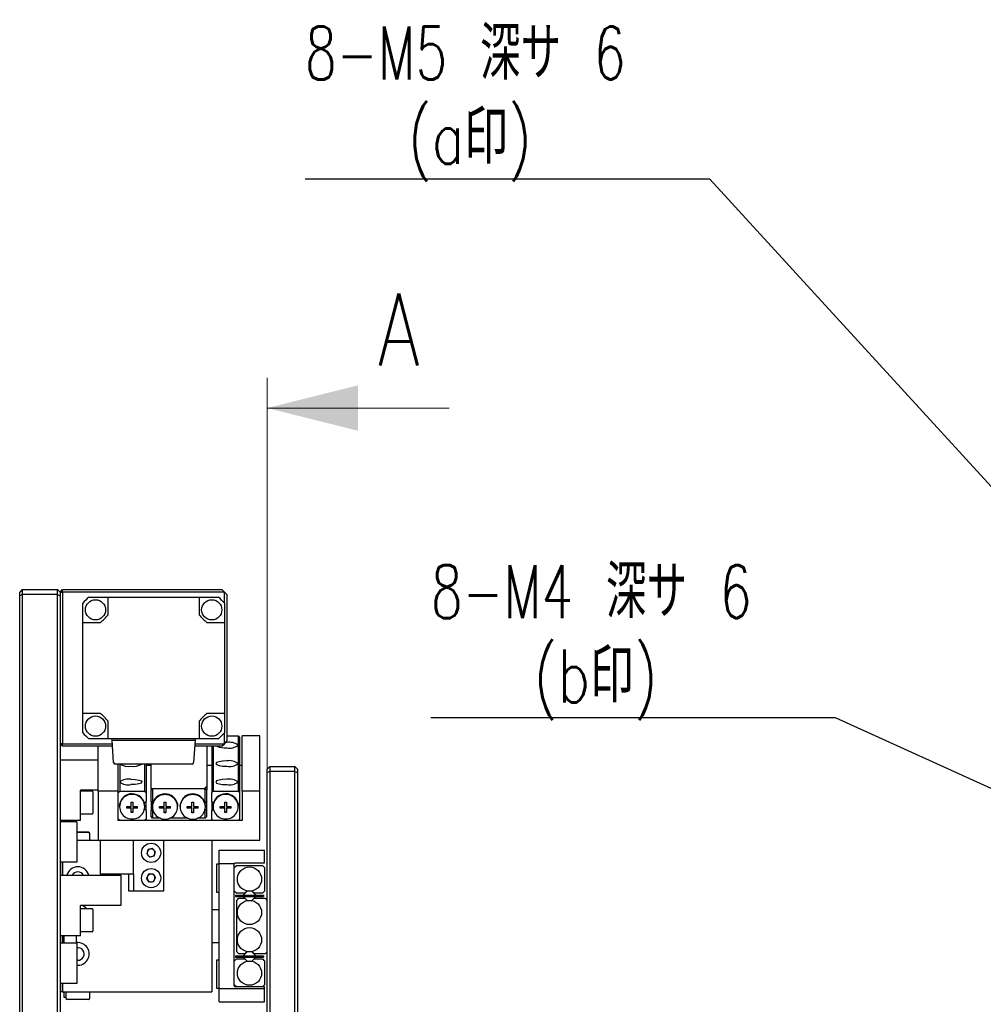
# Model space of a CAD drawing. Header units: millimetres. Extents: x 0 to 376, y -2 to 209.
# Tile 9 of 31: x 0 to 64, y 137 to 202. Entities that reach past the tile are written whole.
import ezdxf

# ---------------------------------------------------------------- set-up
doc = ezdxf.new("R2010")
doc.units = ezdxf.units.MM
doc.linetypes.add('CENTER', pattern=[50.8, 31.75, -6.35, 6.35, -6.35])
doc.layers.add('SLD-0', color=7, linetype='Continuous')
doc.styles.add('SLDTEXTSTYLE1', font='TXT', dxfattribs={"width": 0.75, "bigfont": 'bigfont'})
doc.styles.add('SLDTEXTSTYLE16', font='TXT', dxfattribs={"width": 0.694444, "bigfont": 'bigfont'})

# ---------------------------------------------------------------- blocks, each defined once
blk = doc.blocks.new('SW_RADIAL_DIMENSION_1')
at = {"layer": 'SLD-0', "color": 0}
for p, q in [((26.69, -5.556), (0, -5.556)), ((63.193, -45.433), (26.69, -5.556))]:
    blk.add_line(p, q, dxfattribs=at)
at = {"layer": 'SLD-0', "color": 0, "char_height": 3.5, "attachment_point": 1}
for s, insert, style in [('8-M5 深サ 6', (0, 4.512), 'SLDTEXTSTYLE16'), ('(a印)', (6.781, -1.045), 'SLDTEXTSTYLE1')]:
    blk.add_mtext(s, dxfattribs=dict(at, insert=insert, style=style))
blk = doc.blocks.new('SW_RADIAL_DIMENSION_2')
at = {"layer": 'SLD-0', "color": 0}
for p, q in [((26.69, -5.556), (0, -5.556)), ((69.863, -25.209), (26.69, -5.556))]:
    blk.add_line(p, q, dxfattribs=at)
at = {"layer": 'SLD-0', "color": 0, "char_height": 3.5, "attachment_point": 1}
for s, insert, style in [('8-M4 深サ 6', (0, 4.512), 'SLDTEXTSTYLE16'), ('(b印)', (6.784, -1.045), 'SLDTEXTSTYLE1')]:
    blk.add_mtext(s, dxfattribs=dict(at, insert=insert, style=style))

msp = doc.modelspace()

# ---------------------------------------------------------------- linework, layer by layer
at = {"color": 7, "linetype": 'CENTER', "lineweight": 18}
msp.add_line((16.323, 178.7755), (16.323, 58.4954), dxfattribs=at)
at = {"color": 7, "linetype": 'Continuous', "lineweight": 18}
msp.add_line((28.323, 176.7755), (16.323, 176.7755), dxfattribs=at)
at = {"color": 7, "linetype": 'Continuous', "lineweight": 25}
for p, q in [((0.1667, 164.8021), (0, 164.6355)), ((0, 164.3998), (0, 164.6355)), ((0.1667, 164.4688), (0, 164.3998)), ((0, 81.8712), (0, 164.3998)), ((0.1667, 164.8021), (0.1667, 164.4688)), ((0.1667, 164.8021), (2.5, 164.8021)), ((0.1667, 164.4688), (0.1667, 81.8021)), ((2.5, 164.4688), (0.1667, 164.4688)), ((2.5, 164.4688), (2.5, 164.8021)), ((2.5, 164.8021), (2.6667, 164.6355)), ((2.5, 81.8021), (2.5, 164.4688)), ((2.5, 164.4688), (2.6667, 164.3998)), ((2.6667, 164.6355), (2.8333, 164.8021)), ((2.6667, 164.6355), (2.8333, 164.6355)), ((2.6667, 164.6355), (2.6667, 164.3998)), ((2.6667, 164.3998), (2.6667, 81.8712)), ((2.8333, 164.6355), (2.8333, 164.8021)), ((2.8333, 164.8021), (13.3333, 164.8021)), ((2.8333, 164.6355), (2.8333, 154.6355)), ((13.5, 164.6355), (2.8333, 164.6355)), ((4.5516, 164.3021), (5.8333, 164.3021)), ((5.8333, 163.1355), (5.8333, 164.3021)), ((5.8333, 164.3021), (11.8333, 164.3021)), ((11.8333, 164.3021), (11.8333, 163.1355)), ((11.8333, 164.3021), (13.1151, 164.3021)), ((13.5, 164.6355), (13.3333, 164.8021)), ((13.5, 163.9172), (13.5, 164.6355)), ((13.6667, 164.4688), (13.5, 164.6355)), ((13.6667, 164.4688), (13.6667, 154.8021)), ((4.1667, 162.6355), (4.1667, 163.9172)), ((13.5, 163.9172), (13.5, 162.6355)), ((4.1667, 156.6355), (4.1667, 162.6355)), ((4.1667, 162.6355), (5.3333, 162.6355)), ((12.3333, 162.6355), (13.5, 162.6355)), ((13.5, 162.6355), (13.5, 156.6355)), ((5.3333, 156.6355), (4.1667, 156.6355)), ((4.1667, 155.3537), (4.1667, 156.6355)), ((13.5, 156.6355), (12.3333, 156.6355)), ((13.5, 156.6355), (13.5, 155.3537)), ((5.8333, 154.9688), (5.8333, 156.1355)), ((11.8333, 156.1355), (11.8333, 154.9688)), ((13.5, 154.6355), (13.5, 155.3537)), ((2.8333, 154.6355), (2.6667, 154.6355)), ((2.8333, 154.4688), (2.6667, 154.6355)), ((2.8333, 154.4688), (2.8333, 154.6355)), ((2.8333, 154.6355), (6.1066, 154.6355)), ((5.8333, 154.9688), (4.5516, 154.9688)), ((11.8333, 154.9688), (5.8333, 154.9688)), ((6.0903, 154.8688), (6.0833, 154.9688)), ((6.0903, 154.8688), (11.5763, 154.8688)), ((6.1934, 153.3952), (6.0903, 154.8688)), ((11.5763, 154.8688), (11.4733, 153.3952)), ((11.56, 154.6355), (13.5, 154.6355)), ((11.5833, 154.9688), (11.5763, 154.8688)), ((13.1151, 154.9688), (11.8333, 154.9688)), ((13.3333, 154.4688), (13.5, 154.6355)), ((13.5, 154.6355), (13.6667, 154.8021)), ((13.6667, 154.7211), (13.5845, 154.72)), ((13.6667, 155.1496), (14.4, 155.1496)), ((14.4, 155.1496), (14.4, 154.5432)), ((14.4, 155.1496), (14.5, 155.0526)), ((14.4, 154.5432), (14.4, 153.3306)), ((14.5, 155.0526), (14.5, 151.4145)), ((14.6667, 151.5116), (14.6667, 155.1496)), ((15.8333, 155.1496), (14.6667, 155.1496)), ((15.8333, 151.5116), (15.8333, 155.1496)), ((6.1183, 154.4688), (2.8333, 154.4688)), ((5.1667, 151.5116), (5.1667, 154.4688)), ((13.3333, 154.4688), (11.5484, 154.4688)), ((12.3333, 154.4688), (12.3333, 151.8308)), ((12.6667, 154.4688), (12.6667, 151.4145)), ((12.7667, 154.4688), (12.7667, 151.5116)), ((2.6667, 153.5855), (5.1667, 153.5855)), ((11.3735, 153.3021), (6.2931, 153.3021)), ((6.5, 151.5116), (6.5, 153.3021)), ((6.6, 153.3021), (6.6, 152.1179)), ((8.2333, 153.3021), (8.2333, 151.5116)), ((8.3333, 153.3021), (8.3333, 151.4145)), ((8.6667, 151.6641), (8.6667, 153.3021)), ((14.4, 153.3306), (14.4, 152.1179)), ((8.6667, 153.2093), (8.3333, 153.2093)), ((12.6667, 153.2093), (12.3333, 153.2093)), ((14.6667, 153.2093), (14.5, 153.2093)), ((16.4897, 153.1355), (16.323, 152.9688)), ((16.323, 152.7331), (16.323, 152.9688)), ((16.4897, 152.8021), (16.323, 152.7331)), ((16.323, 93.5378), (16.323, 152.7331)), ((16.4897, 153.1355), (16.4897, 152.8021)), ((16.4897, 153.1355), (18.1563, 153.1355)), ((16.4897, 152.8021), (16.4897, 93.4688)), ((18.1563, 152.8021), (16.4897, 152.8021)), ((18.1563, 152.8021), (18.1563, 153.1355)), ((18.1563, 153.1355), (18.323, 152.9688)), ((18.1563, 93.4688), (18.1563, 152.8021)), ((18.1563, 152.8021), (18.323, 152.7331)), ((18.323, 152.9688), (18.323, 152.7331)), ((18.323, 152.7331), (18.323, 93.5378)), ((6.6, 152.1179), (6.6, 151.5116)), ((14.4, 152.1179), (14.4, 151.5116)), ((5.1667, 151.5855), (4, 151.5855)), ((4, 149.5855), (4, 151.5855)), ((4.7917, 151.5188), (4, 151.5188)), ((4.8333, 151.4771), (4.8333, 150.0605)), ((5.1667, 151.5116), (5.1667, 148.2777)), ((6.5, 151.5116), (5.1667, 151.5116)), ((6.5, 151.4145), (6.6, 151.5116)), ((6.5, 149.5713), (6.5, 151.5116)), ((6.5, 149.6683), (6.5, 151.4145)), ((6.6, 151.5116), (8.2333, 151.5116)), ((8.2333, 151.5116), (8.3333, 151.4145)), ((8.3333, 151.4145), (8.3333, 150.837)), ((8.6667, 151.5913), (8.7667, 151.6641)), ((8.6667, 151.6641), (8.6667, 151.5913)), ((12.1667, 151.6641), (8.6667, 151.6641)), ((8.6667, 150.8522), (8.6667, 151.5913)), ((8.7667, 151.6641), (8.7667, 150.7309)), ((12.1667, 151.6641), (12.3333, 151.8308)), ((12.1667, 151.6641), (12.2333, 151.6641)), ((12.2333, 151.7308), (12.2333, 151.6641)), ((12.2333, 150.7309), (12.2333, 151.6641)), ((12.2333, 151.6641), (12.3333, 151.5913)), ((12.3333, 151.8308), (12.3333, 151.5913)), ((12.3333, 150.8522), (12.3333, 151.5913)), ((12.6667, 151.4145), (12.7667, 151.5116)), ((12.6667, 150.837), (12.6667, 151.4145)), ((12.7667, 151.5116), (14.4, 151.5116)), ((14.4, 151.5116), (14.5, 151.4145)), ((14.5, 151.4145), (14.5, 149.6683)), ((14.6667, 151.5116), (14.6667, 149.5713)), ((15.8333, 151.5116), (14.6667, 151.5116)), ((15.8333, 148.2777), (15.8333, 151.5116)), ((6.5833, 150.5293), (6.6, 150.69)), ((7.36, 150.7936), (7.4733, 150.7936)), ((7.36, 150.4994), (7.36, 150.7936)), ((7.4733, 150.7936), (7.4733, 150.4994)), ((8.2237, 150.7307), (8.3333, 150.837)), ((8.3333, 150.2458), (8.3333, 150.837)), ((8.7667, 150.7309), (8.6667, 150.8522)), ((8.6667, 150.8522), (8.6667, 150.2609)), ((8.7667, 150.7309), (8.7763, 150.7216)), ((9.5267, 150.7845), (9.64, 150.7845)), ((9.5267, 150.4902), (9.5267, 150.7845)), ((9.64, 150.7845), (9.64, 150.4902)), ((10.4, 150.6809), (10.4167, 150.5201)), ((10.5833, 150.5201), (10.6, 150.6809)), ((11.36, 150.7845), (11.4733, 150.7845)), ((11.36, 150.4902), (11.36, 150.7845)), ((11.4733, 150.7845), (11.4733, 150.4902)), ((12.2237, 150.7216), (12.2333, 150.7309)), ((12.3333, 150.8522), (12.2333, 150.7309)), ((12.3333, 150.2609), (12.3333, 150.8522)), ((12.7763, 150.7307), (12.6667, 150.837)), ((12.6667, 150.837), (12.6667, 150.2458)), ((13.5267, 150.7936), (13.64, 150.7936)), ((13.5267, 150.4994), (13.5267, 150.7936)), ((13.64, 150.7936), (13.64, 150.4994)), ((14.4, 150.69), (14.4167, 150.5293)), ((4, 150.0188), (4.7917, 150.0188)), ((6.5833, 150.5293), (6.5833, 150.4848)), ((7.0567, 150.4994), (7.36, 150.4994)), ((7.0567, 150.3894), (7.0567, 150.4994)), ((7.36, 150.4137), (7.0567, 150.4137)), ((7.36, 150.3894), (7.0567, 150.3894)), ((7.36, 150.4137), (7.36, 150.3894)), ((7.36, 150.0951), (7.36, 150.3894)), ((7.4733, 150.1194), (7.36, 150.1194)), ((7.4733, 150.0951), (7.36, 150.0951)), ((7.4733, 150.4994), (7.7767, 150.4994)), ((7.7767, 150.4137), (7.4733, 150.4137)), ((7.4733, 150.4137), (7.4733, 150.3894)), ((7.4733, 150.3894), (7.4733, 150.0951)), ((7.7767, 150.3894), (7.4733, 150.3894)), ((7.7767, 150.3894), (7.7767, 150.4994)), ((8.2365, 150.3397), (8.3333, 150.2458)), ((8.25, 150.4848), (8.25, 150.5293)), ((8.3333, 150.2458), (8.3333, 149.6683)), ((8.6667, 150.2609), (8.7634, 150.3313)), ((8.6667, 149.8451), (8.6667, 150.2609)), ((8.75, 150.5201), (8.75, 150.4757)), ((8.7667, 150.3148), (8.7667, 149.7238)), ((9.2233, 150.4902), (9.5267, 150.4902)), ((9.2233, 150.3803), (9.2233, 150.4902)), ((9.5267, 150.4045), (9.2233, 150.4045)), ((9.5267, 150.3803), (9.2233, 150.3803)), ((9.5267, 150.4045), (9.5267, 150.3803)), ((9.5267, 150.086), (9.5267, 150.3803)), ((9.64, 150.1102), (9.5267, 150.1102)), ((9.64, 150.086), (9.5267, 150.086)), ((9.64, 150.4902), (9.9433, 150.4902)), ((9.9433, 150.4045), (9.64, 150.4045)), ((9.64, 150.4045), (9.64, 150.3803)), ((9.64, 150.3803), (9.64, 150.086)), ((9.9433, 150.3803), (9.64, 150.3803)), ((9.9433, 150.3803), (9.9433, 150.4902)), ((10.4167, 150.4757), (10.4167, 150.5201)), ((10.5833, 150.5201), (10.5833, 150.4757)), ((11.0567, 150.4902), (11.36, 150.4902)), ((11.0567, 150.3803), (11.0567, 150.4902)), ((11.36, 150.4045), (11.0567, 150.4045)), ((11.36, 150.3803), (11.0567, 150.3803)), ((11.36, 150.4045), (11.36, 150.3803)), ((11.36, 150.086), (11.36, 150.3803)), ((11.4733, 150.1102), (11.36, 150.1102)), ((11.4733, 150.086), (11.36, 150.086)), ((11.4733, 150.4902), (11.7767, 150.4902)), ((11.7767, 150.4045), (11.4733, 150.4045)), ((11.4733, 150.4045), (11.4733, 150.3803)), ((11.4733, 150.3803), (11.4733, 150.086)), ((11.7767, 150.3803), (11.4733, 150.3803)), ((11.7767, 150.3803), (11.7767, 150.4902)), ((12.2333, 149.7238), (12.2333, 150.3148)), ((12.2366, 150.3313), (12.3333, 150.2609)), ((12.25, 150.4757), (12.25, 150.5201)), ((12.3333, 149.8451), (12.3333, 150.2609)), ((12.7635, 150.3397), (12.6667, 150.2458)), ((12.6667, 149.6683), (12.6667, 150.2458)), ((12.75, 150.5293), (12.75, 150.4848)), ((13.2233, 150.4994), (13.5267, 150.4994)), ((13.2233, 150.3894), (13.2233, 150.4994)), ((13.5267, 150.4137), (13.2233, 150.4137)), ((13.5267, 150.3894), (13.2233, 150.3894)), ((13.5267, 150.4137), (13.5267, 150.3894)), ((13.5267, 150.0951), (13.5267, 150.3894)), ((13.64, 150.1194), (13.5267, 150.1194)), ((13.64, 150.0951), (13.5267, 150.0951)), ((13.64, 150.4994), (13.9433, 150.4994)), ((13.9433, 150.4137), (13.64, 150.4137)), ((13.64, 150.4137), (13.64, 150.3894)), ((13.64, 150.3894), (13.64, 150.0951)), ((13.9433, 150.3894), (13.64, 150.3894)), ((13.9433, 150.3894), (13.9433, 150.4994)), ((14.4167, 150.4848), (14.4167, 150.5293)), ((4, 149.5855), (2.6667, 149.5855)), ((3.7667, 149.4872), (2.6667, 149.4872)), ((2.9167, 149.5855), (2.9167, 149.4872)), ((3.75, 149.4872), (3.75, 149.5855)), ((3.7667, 149.4872), (3.7667, 146.8205)), ((6.6, 149.5713), (6.5, 149.6683)), ((14.6667, 149.5713), (6.5, 149.5713)), ((8.2333, 149.5713), (6.6, 149.5713)), ((8.3333, 149.6683), (8.2333, 149.5713)), ((8.7667, 149.7238), (8.6667, 149.8451)), ((9.277, 149.7238), (8.7667, 149.7238)), ((11.1104, 149.7238), (9.8896, 149.7238)), ((12.2333, 149.7238), (11.723, 149.7238)), ((12.3333, 149.8451), (12.2333, 149.7238)), ((12.7667, 149.5713), (12.6667, 149.6683)), ((14.4, 149.5713), (12.7667, 149.5713)), ((14.5, 149.6683), (14.4, 149.5713)), ((4.5333, 148.8021), (3.7667, 148.8021)), ((4.5333, 148.7777), (3.7667, 148.7777)), ((4.6333, 148.6777), (4.6333, 148.7021)), ((3.7667, 148.2777), (5.3333, 148.2777)), ((4.6333, 148.2777), (4.6333, 148.6777)), ((4.6333, 148.3021), (4.6667, 148.3021)), ((4.6667, 148.3021), (4.6667, 148.2777)), ((5.1667, 148.2777), (5.3333, 148.2777)), ((5.3333, 146.0444), (5.3333, 148.2777)), ((5.3333, 148.2777), (6.8333, 148.2777)), ((6.8333, 148.2777), (7.5, 148.2777)), ((7.5, 146.0444), (7.5, 148.2777)), ((7.5, 148.2777), (7.8333, 148.2777)), ((7.8333, 148.2777), (9.5, 148.2777)), ((9.5, 144.9444), (9.5, 148.2777)), ((9.5, 148.2777), (15.8333, 148.2777)), ((9.5, 148.2777), (12.6667, 148.2777)), ((12.6667, 148.2777), (12.6667, 138.2777)), ((8.4621, 147.6601), (8.3775, 147.3751)), ((8.7512, 147.7295), (8.4621, 147.6601)), ((8.7512, 147.7295), (8.9558, 147.5137)), ((8.8713, 147.2287), (8.9558, 147.5137)), ((13.1563, 146.7207), (13.1563, 147.6111)), ((13.1563, 147.6111), (16.1563, 147.6111)), ((16.1563, 146.7777), (16.1563, 147.6111)), ((3.7667, 146.8205), (2.6667, 146.8205)), ((2.8, 146.8205), (2.8, 145.9688)), ((2.8333, 146.8205), (2.8333, 145.9688)), ((8.5821, 147.1593), (8.3775, 147.3751)), ((8.8713, 147.2287), (8.5821, 147.1593)), ((14.223, 146.7777), (16.1563, 146.7777)), ((13.1563, 146.6944), (12.9897, 146.6944)), ((12.9897, 146.6944), (12.9897, 146.2228)), ((12.9897, 146.2228), (12.9897, 144.8611)), ((14.157, 146.7207), (13.1563, 146.7207)), ((13.1563, 138.5015), (13.1563, 146.7207)), ((14.1563, 138.6777), (14.1563, 146.7111)), ((14.1563, 146.4777), (14.2897, 146.6111)), ((14.2897, 146.6111), (16.023, 146.6111)), ((16.023, 146.6111), (16.1563, 146.4777)), ((16.1563, 146.4777), (16.1563, 144.9111)), ((2.6667, 145.9688), (6.6667, 145.9688)), ((6.8333, 146.0444), (5.3333, 146.0444)), ((6.6667, 145.9688), (6.6667, 143.9688)), ((7.5, 146.0444), (6.8333, 146.0444)), ((7.1667, 146.0444), (7.1667, 144.9444)), ((7.5, 146.0444), (7.5, 144.9444)), ((8.5064, 146.0297), (8.3696, 145.7657)), ((8.5299, 145.5153), (8.3696, 145.7657)), ((8.8034, 146.0433), (8.5064, 146.0297)), ((8.827, 145.5289), (8.5299, 145.5153)), ((8.8034, 146.0433), (8.9637, 145.7929)), ((8.827, 145.5289), (8.9637, 145.7929)), ((7.1667, 144.9444), (7.5, 144.9444)), ((7.5, 144.9444), (7.8333, 144.9444)), ((7.8333, 144.9444), (9.5, 144.9444)), ((12.9897, 144.8611), (13.1563, 144.8611)), ((14.2897, 144.7777), (14.1563, 144.9111)), ((15.0003, 144.9264), (14.7349, 144.6611)), ((15.0001, 144.9265), (14.8513, 144.7777)), ((15.5777, 144.6611), (15.3124, 144.9264)), ((15.4613, 144.7777), (15.3126, 144.9265)), ((16.1563, 144.9111), (16.023, 144.7777)), ((14.223, 144.6611), (16.0897, 144.6611)), ((14.223, 144.6611), (14.223, 144.5611)), ((14.223, 144.5611), (16.0897, 144.5611)), ((14.8513, 144.7777), (14.2897, 144.7777)), ((14.323, 144.3113), (14.4563, 144.4447)), ((14.323, 140.9113), (14.323, 144.3113)), ((14.4563, 144.4447), (14.8513, 144.4447)), ((14.7349, 144.5611), (14.8513, 144.4447)), ((14.8513, 144.4447), (15.0001, 144.2959)), ((15.3126, 144.2959), (15.4613, 144.4447)), ((16.023, 144.7777), (15.4613, 144.7777)), ((15.4613, 144.4447), (15.5777, 144.5611)), ((15.4613, 144.4447), (16.1897, 144.4447)), ((16.0897, 144.6611), (16.0897, 144.5611)), ((16.1897, 144.4447), (16.323, 144.3113)), ((6.6667, 143.9688), (4, 143.9688)), ((4, 141.9688), (4, 143.9688)), ((4.7917, 143.7521), (4, 143.7521)), ((4.8333, 143.7105), (4.8333, 142.2938)), ((13.1563, 143.6944), (12.6667, 143.6944)), ((4, 142.2521), (4.7917, 142.2521)), ((4, 141.9688), (2.6667, 141.9688)), ((2.8, 141.9688), (2.8, 141.4872)), ((2.8333, 141.9688), (2.8333, 141.4872)), ((2.9167, 141.9688), (2.9167, 141.4872)), ((3.75, 141.4872), (3.75, 141.9688)), ((3.7667, 141.4872), (2.6667, 141.4872)), ((3.7667, 141.4872), (3.7667, 138.8205)), ((12.6667, 141.5277), (13.1563, 141.5277)), ((14.4563, 140.778), (14.323, 140.9113)), ((15.0005, 140.9267), (14.7349, 140.6611)), ((15.0001, 140.9267), (14.8513, 140.778)), ((15.5777, 140.6611), (15.3122, 140.9267)), ((15.4613, 140.778), (15.3126, 140.9267)), ((16.323, 140.9113), (16.1897, 140.778)), ((3.8333, 140.3611), (3.7667, 140.3664)), ((13.1563, 140.3611), (12.9897, 140.3611)), ((12.9897, 140.3611), (12.9897, 139.8894)), ((14.1563, 140.3111), (14.2897, 140.4444)), ((14.223, 140.6611), (14.223, 140.5611)), ((14.223, 140.6611), (16.0897, 140.6611)), ((14.223, 140.5611), (16.0897, 140.5611)), ((14.2897, 140.4444), (14.8513, 140.4444)), ((14.8513, 140.778), (14.4563, 140.778)), ((14.7349, 140.5611), (15.0003, 140.2957)), ((14.8513, 140.4444), (15.0001, 140.2957)), ((15.3124, 140.2957), (15.5777, 140.5611)), ((15.3126, 140.2957), (15.4613, 140.4444)), ((16.1897, 140.778), (15.4613, 140.778)), ((15.4613, 140.4444), (16.023, 140.4444)), ((16.023, 140.4444), (16.1563, 140.3111)), ((16.0897, 140.6611), (16.0897, 140.5611)), ((16.1563, 140.3111), (16.1563, 138.7444)), ((12.9897, 139.8894), (12.9897, 138.5277)), ((3.7667, 138.8205), (2.6667, 138.8205)), ((2.6667, 138.3021), (2.8, 138.3021)), ((2.8, 138.8205), (2.8, 138.3021)), ((2.8, 138.3021), (2.8333, 138.3021)), ((2.8333, 138.8205), (2.8333, 138.2777)), ((12.9897, 138.5277), (13.1563, 138.5277)), ((13.1563, 138.5015), (16.1563, 138.5015)), ((13.1563, 137.6111), (13.1563, 138.5015)), ((14.2897, 138.6111), (14.1563, 138.7444)), ((16.1563, 138.6111), (14.223, 138.6111)), ((16.1563, 138.7444), (16.023, 138.6111)), ((16.1563, 138.5015), (16.1563, 138.6111)), ((16.1563, 137.6111), (16.1563, 138.5015)), ((2.8333, 138.2777), (12.6667, 138.2777)), ((2.9167, 138.2777), (2.9167, 137.9188)), ((2.9167, 137.9188), (3.0333, 137.9188)), ((3.0333, 138.2777), (3.0333, 137.8777)), ((4.5333, 137.7777), (3.1333, 137.7777)), ((4.6333, 137.8777), (4.6333, 138.2777)), ((13.1563, 137.6111), (16.1563, 137.6111))]:
    msp.add_line(p, q, dxfattribs=at)
at = {"color": 7, "linetype": 'Continuous', "lineweight": 25, "flags": 128}
for points in [[(13.6667, 153.5084), (13.386, 153.4949), (13.1481, 153.4563), (12.9892, 153.3986), (12.9333, 153.3306), (12.9892, 153.2625), (13.1481, 153.2048), (13.386, 153.1662), (13.6667, 153.1527)], [(7.3333, 152.2958), (7.614, 152.2822), (7.8519, 152.2437), (8.0108, 152.186), (8.0667, 152.1179), (8.0108, 152.0498), (7.8519, 151.9921), (7.614, 151.9536), (7.3333, 151.94)], [(13.6667, 152.2958), (13.386, 152.2822), (13.1481, 152.2437), (12.9892, 152.186), (12.9333, 152.1179), (12.9892, 152.0498), (13.1481, 151.9921), (13.386, 151.9536), (13.6667, 151.94)], [(4.4142, 143.7521), (4.3637, 143.8081), (4.1383, 143.9629)]]:
    msp.add_lwpolyline(points, dxfattribs=at)
at = {"color": 7, "linetype": 'Continuous', "lineweight": 25}
for centre, radius in [((5, 163.4688), 0.6667), ((12.6667, 163.4688), 0.6667), ((5, 155.8021), 0.6667), ((12.6667, 155.8021), 0.6667), ((8.6667, 147.4444), 0.6333), ((8.6667, 145.7793), 0.6333), ((15.1563, 145.7111), 0.8), ((15.1563, 143.5113), 0.8), ((15.1563, 141.7113), 0.8), ((15.1563, 139.5111), 0.8)]:
    msp.add_circle(centre, radius, dxfattribs=at)
for centre, radius, start, end in [((8.8333, 159.6355), 6.3333, 132.536898, 137.463102), ((8.8333, 159.6355), 6.3333, 42.536898, 47.463102), ((1.112, 167.3568), 6.3333, 311.799844, 318.200156), ((16.5547, 167.3568), 6.3333, 221.799844, 228.200156), ((1.112, 151.9141), 6.3333, 41.799844, 48.200156), ((16.5547, 151.9141), 6.3333, 131.799844, 138.200156), ((8.8333, 159.6355), 6.3333, 222.536898, 227.463102), ((8.8333, 159.6355), 6.3333, 312.536898, 317.463102), ((13.8392, 153.8318), 0.9059, 51.75338, 100.980575), ((13.8392, 155.2547), 0.9059, 259.019425, 308.24662), ((13.5831, 156.0235), 1.6602, 249.463041, 272.885568), ((6.2931, 153.4021), 0.1, 184, 270), ((7.18, 154.2383), 1.0963, 238.637098, 278.037856), ((7.4866, 154.2383), 1.0963, 261.962144, 301.362902), ((11.3735, 153.4021), 0.1, 270, 356), ((13.8392, 152.6191), 0.9059, 51.75338, 100.980575), ((13.8392, 154.042), 0.9059, 259.019425, 308.24662), ((7.1608, 151.4065), 0.9059, 79.019425, 128.24662), ((7.1608, 152.8293), 0.9059, 231.75338, 280.980575), ((13.8392, 151.4065), 0.9059, 51.75338, 100.980575), ((13.8392, 152.8293), 0.9059, 259.019425, 308.24662), ((4.7917, 151.4771), 0.0417, 0, 90), ((7.3969, 150.4848), 0.8087, 88.602421, 271.397579), ((7.4076, 150.5104), 0.8274, 89.373618, 167.460226), ((7.4305, 150.5183), 0.8195, 0.76639, 90.970112), ((7.4364, 150.4848), 0.8087, 268.602421, 91.397579), ((9.5695, 150.5092), 0.8195, 89.029888, 179.23361), ((9.5636, 150.4757), 0.8087, 88.602421, 271.397579), ((9.5924, 150.5013), 0.8274, 12.539774, 90.626382), ((9.6031, 150.4757), 0.8087, 268.602421, 91.397579), ((11.3969, 150.4757), 0.8087, 88.602421, 271.397579), ((11.4076, 150.5013), 0.8274, 89.373618, 167.460226), ((11.4305, 150.5092), 0.8195, 0.76639, 90.970112), ((11.4364, 150.4757), 0.8087, 268.602421, 91.397579), ((13.5695, 150.5183), 0.8195, 89.029888, 179.23361), ((13.5636, 150.4848), 0.8087, 88.602421, 271.397579), ((13.5924, 150.5104), 0.8274, 12.539774, 90.626382), ((13.6031, 150.4848), 0.8087, 268.602421, 91.397579), ((4.7917, 150.0605), 0.0417, 270, 0), ((4.5333, 148.7021), 0.1, 360, 90), ((4.5333, 148.6777), 0.1, 0, 90), ((8.6667, 147.4444), 0.2575, 163.483691, 223.483691), ((8.6667, 147.4444), 0.2575, 103.483691, 163.483691), ((8.6667, 147.4444), 0.2575, 43.483691, 103.483691), ((8.6667, 147.4444), 0.2575, 343.483691, 43.483691), ((8.6667, 147.4444), 0.2575, 223.483691, 283.483691), ((8.6667, 147.4444), 0.2575, 283.483691, 343.483691), ((3.8333, 145.7777), 0.75, 14.757844, 165.242156), ((3.8333, 145.7777), 0.4167, 27.291764, 152.708236), ((14.223, 146.7111), 0.0667, 171.712517, 180), ((8.6667, 145.7793), 0.2575, 152.621065, 212.621065), ((8.6667, 145.7793), 0.2575, 92.621065, 152.621065), ((8.6667, 145.7793), 0.2575, 212.621065, 272.621065), ((8.6667, 145.7793), 0.2575, 32.621065, 92.621065), ((8.6667, 145.7793), 0.2575, 272.621065, 332.621065), ((8.6667, 145.7793), 0.2575, 332.621065, 32.621065), ((4.7917, 143.7105), 0.0417, 0, 90), ((4.7917, 142.2938), 0.0417, 270, 360), ((3.8333, 140.7777), 0.75, 264.900311, 96.37937), ((3.8333, 140.7777), 0.4167, 270, 99.206896), ((14.223, 138.6777), 0.0667, 180, 270), ((3.1333, 137.8777), 0.1, 180, 270), ((4.5333, 137.8777), 0.1, 270, 0)]:
    msp.add_arc(centre, radius, start, end, dxfattribs=at)
msp.add_open_spline([(14.157, 146.7207), (14.1584, 146.7266), (14.1614, 146.7399), (14.1735, 146.7576), (14.1917, 146.7713), (14.2093, 146.7772), (14.22, 146.7776), (14.223, 146.7777)], degree=3, knots=[0, 0, 0, 0, 0.2095533, 0.4778158, 0.6949454, 0.9134699, 1, 1, 1, 1], dxfattribs=at)
at = {"color": 7, "linetype": 'Continuous', "lineweight": 18}
msp.add_solid([(16.323, 176.7755), (22.323, 175.2755), (22.323, 178.2755)], dxfattribs=at)

# ---------------------------------------------------------------- block references
at = {"layer": 'SLD-0'}
for name, p in [('SW_RADIAL_DIMENSION_1', (18.8239, 197.4179)), ('SW_RADIAL_DIMENSION_2', (27.1265, 161.9061))]:
    msp.add_blockref(name, p, dxfattribs=at)

# ---------------------------------------------------------------- texts
at = {"color": 7, "linetype": 'Continuous', "insert": (23.629, 184.337), "char_height": 4.7625, "attachment_point": 1, "style": 'SLDTEXTSTYLE1'}
msp.add_mtext('A', dxfattribs=at)

doc.saveas('drawing.dxf')
